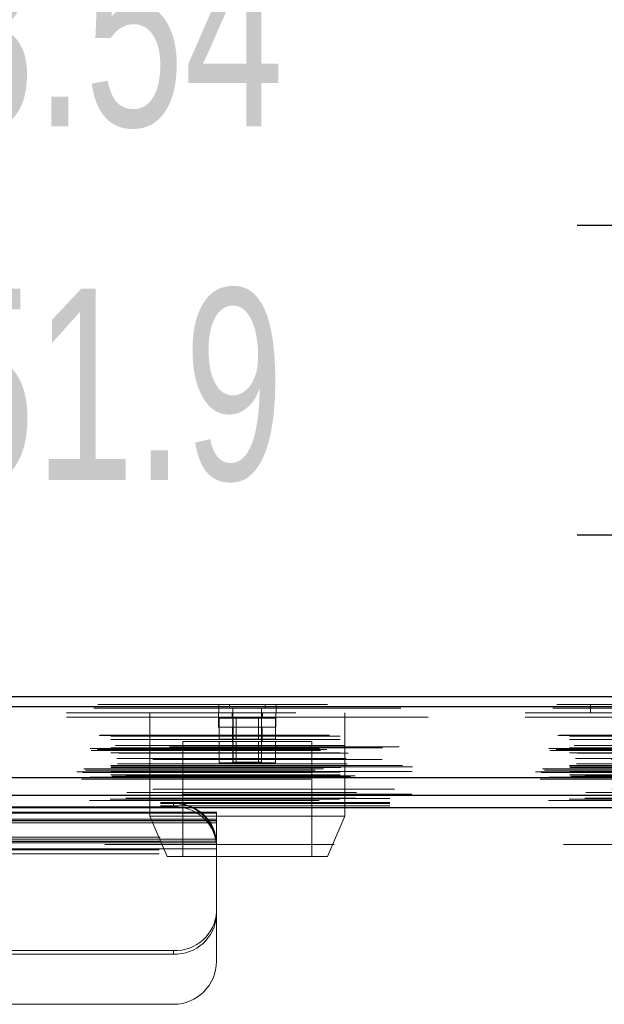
# Model space of a CAD drawing. Header units: inches. Extents: x 0.2 to 10.8, y 0.2 to 8.2.
# Tile 21 of 176: x 3.931 to 4.185, y 1.905 to 2.334. Entities that reach past the tile are written whole.
import ezdxf

# ---------------------------------------------------------------- set-up
doc = ezdxf.new("R2010")
doc.units = ezdxf.units.IN
doc.header["$MEASUREMENT"] = 0
doc.linetypes.add('HIDDEN', pattern=[0.07500000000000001, 0.05, -0.025])
doc.layers.add('DIMENSIONS', color=140, linetype='Continuous')
doc.styles.add('SLDTEXTSTYLE0', font='TXT', dxfattribs={"width": 0.7})
doc.dimstyles.new('SLDDIMSTYLE0', dxfattribs={"dimtxt": 0.0849609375, "dimasz": 0.13, "dimexe": 0, "dimexo": 0.0625, "dimgap": 0.021240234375, "dimtad": 0, "dimtih": 1, "dimtoh": 1, "dimlfac": 20, "dimrnd": 1e-09, "dimzin": 12, "dimdsep": 46, "dimtxsty": 'SLDTEXTSTYLE0', "dimsah": 1, "dimcen": 0.09, "dimadec": 0, "dimazin": 3, "dimtfac": 1, "dimtofl": 0, "dimtmove": 0, "dimatfit": 3, "dimfxl": 0, "dimfrac": 2, "dimtolj": 1, "dimtzin": 12, "dimarcsym": 0})

# ---------------------------------------------------------------- blocks, each defined once
blk = doc.blocks.new('_D_28')
at = {"layer": 'DIMENSIONS'}
for p, q in [((3.191375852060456, 2.040345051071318), (3.191375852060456, 2.369046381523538)), ((4.868275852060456, 2.040345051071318), (4.868275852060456, 2.369046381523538)), ((3.191375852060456, 2.244046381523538), (3.735353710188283, 2.244046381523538)), ((3.850485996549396, 2.244046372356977), (3.821955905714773, 2.244046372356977)), ((3.821955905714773, 2.244046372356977), (3.821955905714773, 2.109015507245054)), ((4.173634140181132, 2.244046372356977), (4.202164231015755, 2.244046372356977)), ((4.202164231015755, 2.244046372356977), (4.202164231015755, 2.109015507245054)), ((4.868275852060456, 2.244046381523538), (4.288766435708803, 2.244046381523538)), ((3.821955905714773, 2.109015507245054), (3.850485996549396, 2.109015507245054)), ((4.202164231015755, 2.109015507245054), (4.173634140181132, 2.109015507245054))]:
    blk.add_line(p, q, dxfattribs=at)
for points in [[(3.191375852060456, 2.244046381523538), (3.321375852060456, 2.224046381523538), (3.321375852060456, 2.264046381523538)], [(4.868275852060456, 2.244046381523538), (4.738275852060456, 2.264046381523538), (4.738275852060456, 2.224046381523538)]]:
    blk.add_solid(points, dxfattribs=at)
at = {"layer": 'DIMENSIONS', "char_height": 0.08333333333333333, "attachment_point": 1, "style": 'SLDTEXTSTYLE0'}
for s, insert in [('33.54', (3.850485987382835, 2.370488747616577)), ('851.9', (3.850485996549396, 2.216437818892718))]:
    blk.add_mtext(s, dxfattribs=dict(at, insert=insert))

msp = doc.modelspace()

# ---------------------------------------------------------------- linework, layer by layer
at = {"color": 7, "linetype": 'Continuous', "lineweight": 25}
for p, q in [((3.164732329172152, 2.038801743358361), (4.894911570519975, 2.038801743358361)), ((3.162965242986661, 2.034339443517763), (4.896678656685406, 2.034339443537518)), ((3.157514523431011, 2.003426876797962), (4.902129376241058, 2.003426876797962)), ((3.191971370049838, 1.99574505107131), (4.867680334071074, 1.99574505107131)), ((3.191971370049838, 1.99034505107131), (4.867680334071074, 1.99034505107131))]:
    msp.add_line(p, q, dxfattribs=at)
at = {"color": 7, "linetype": 'HIDDEN', "lineweight": 18}
for p, q in [((4.896678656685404, 2.034339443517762), (3.16296524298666, 2.034339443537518)), ((3.16296524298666, 2.033714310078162), (4.896678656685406, 2.033714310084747)), ((4.896678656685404, 2.033714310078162), (3.16296524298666, 2.033714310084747)), ((3.164732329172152, 2.035201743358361), (4.894911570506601, 2.035201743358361)), ((4.017338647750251, 2.035201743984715), (4.017338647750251, 2.031601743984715)), ((4.022009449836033, 2.035201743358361), (4.022009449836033, 2.033639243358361)), ((4.022009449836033, 2.033639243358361), (4.037634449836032, 2.033639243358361)), ((4.023571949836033, 2.033639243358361), (4.023571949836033, 2.010201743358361)), ((4.036071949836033, 2.010201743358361), (4.036071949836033, 2.033639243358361)), ((4.037634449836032, 2.033639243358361), (4.037634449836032, 2.035201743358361)), ((4.042338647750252, 2.031601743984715), (4.042338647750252, 2.035201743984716)), ((4.179463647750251, 2.035201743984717), (4.179463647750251, 2.031601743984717)), ((4.850963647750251, 2.031601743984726), (3.208713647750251, 2.031601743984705)), ((3.208713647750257, 2.029801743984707), (4.850963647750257, 2.029801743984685)), ((3.208713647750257, 2.029801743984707), (4.850963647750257, 2.029801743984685)), ((4.850963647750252, 2.029801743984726), (3.208713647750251, 2.029801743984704)), ((4.850963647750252, 2.029801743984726), (3.208713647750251, 2.029801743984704)), ((3.98732194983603, 2.031601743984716), (3.98732194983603, 1.986601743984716)), ((4.01732194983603, 2.031601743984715), (4.01732194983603, 2.025351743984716)), ((4.017321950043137, 2.029351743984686), (4.042321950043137, 2.029351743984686)), ((4.017524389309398, 2.029351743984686), (4.017524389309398, 2.020101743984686)), ((4.023196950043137, 2.031601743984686), (4.023196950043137, 2.029351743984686)), ((4.023673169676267, 2.029351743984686), (4.023673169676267, 2.020101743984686)), ((4.024924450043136, 2.029351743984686), (4.024924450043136, 2.020101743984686)), ((4.034719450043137, 2.020101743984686), (4.034719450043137, 2.029351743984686)), ((4.035970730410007, 2.029351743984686), (4.035970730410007, 2.020101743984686)), ((4.036446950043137, 2.029351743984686), (4.036446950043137, 2.031601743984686)), ((4.042119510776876, 2.029351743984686), (4.042119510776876, 2.020101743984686)), ((4.042321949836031, 2.025351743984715), (4.042321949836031, 2.031601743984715)), ((4.07232194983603, 1.986601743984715), (4.072321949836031, 2.031601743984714)), ((4.01732194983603, 2.025351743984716), (4.02982194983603, 2.025351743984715)), ((4.02332194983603, 2.025351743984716), (4.02332194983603, 2.019101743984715)), ((4.02982194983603, 2.025351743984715), (4.042321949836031, 2.025351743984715)), ((4.03632194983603, 2.019101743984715), (4.03632194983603, 2.025351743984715)), ((3.165231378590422, 2.021709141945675), (4.894412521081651, 2.021709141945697)), ((3.165669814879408, 2.021968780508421), (4.893974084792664, 2.021968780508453)), ((3.170300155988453, 2.021468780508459), (4.889343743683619, 2.021468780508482)), ((3.170300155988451, 2.021468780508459), (4.889343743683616, 2.021468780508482)), ((4.895954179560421, 2.016750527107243), (3.16368902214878, 2.016750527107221)), ((3.170300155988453, 2.019949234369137), (4.889343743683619, 2.019949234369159)), ((3.170300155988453, 2.016328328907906), (4.889343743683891, 2.016328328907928)), ((4.888784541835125, 2.016332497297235), (3.170851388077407, 2.016332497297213)), ((3.172319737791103, 2.017364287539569), (4.887324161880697, 2.017364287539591)), ((4.057946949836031, 2.019101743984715), (4.00169694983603, 2.019101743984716)), ((4.00169694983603, 2.019101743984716), (4.001696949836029, 1.969101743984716)), ((4.017524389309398, 2.020101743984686), (4.023673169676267, 2.020101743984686)), ((4.017524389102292, 2.019101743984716), (4.017524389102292, 2.009851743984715)), ((4.023673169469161, 2.019101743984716), (4.023673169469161, 2.009851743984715)), ((4.023673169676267, 2.020101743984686), (4.035970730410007, 2.020101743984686)), ((4.024924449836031, 2.019101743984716), (4.02492444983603, 2.009851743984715)), ((4.034719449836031, 2.009851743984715), (4.034719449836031, 2.019101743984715)), ((4.035970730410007, 2.020101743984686), (4.042119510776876, 2.020101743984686)), ((4.035970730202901, 2.019101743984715), (4.035970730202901, 2.009851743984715)), ((4.04211951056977, 2.019101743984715), (4.04211951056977, 2.009851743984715)), ((4.05794694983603, 1.969101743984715), (4.057946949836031, 2.019101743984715)), ((3.161268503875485, 2.016049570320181), (4.898375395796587, 2.016049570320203)), ((3.161735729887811, 2.015174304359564), (4.897902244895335, 2.015174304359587)), ((3.164449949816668, 2.015698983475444), (4.895193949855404, 2.015698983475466)), ((3.170300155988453, 2.014261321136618), (4.889343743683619, 2.01426132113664)), ((3.17375908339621, 2.014070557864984), (4.885879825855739, 2.014070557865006)), ((4.897521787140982, 2.008685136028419), (3.162121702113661, 2.008685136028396)), ((3.170300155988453, 2.008758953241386), (4.889343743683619, 2.008758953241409)), ((3.170300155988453, 2.008055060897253), (4.889343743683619, 2.008055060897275)), ((3.170550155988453, 2.007805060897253), (4.889093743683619, 2.007805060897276)), ((4.888600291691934, 2.011261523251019), (3.171043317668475, 2.011261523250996)), ((3.172877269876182, 2.011666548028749), (4.886766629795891, 2.011666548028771)), ((3.172877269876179, 2.011666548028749), (4.886766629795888, 2.011666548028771)), ((3.173303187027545, 2.009427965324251), (4.886338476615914, 2.009427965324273)), ((3.201869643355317, 2.008055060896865), (4.889343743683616, 2.008055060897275)), ((4.017524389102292, 2.009851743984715), (4.023673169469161, 2.009851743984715)), ((4.023571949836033, 2.010201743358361), (4.036071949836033, 2.010201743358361)), ((4.023673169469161, 2.009851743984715), (4.035970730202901, 2.009851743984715)), ((4.035970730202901, 2.009851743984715), (4.04211951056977, 2.009851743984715)), ((3.155489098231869, 2.00596218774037), (4.904154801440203, 2.005962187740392)), ((3.155489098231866, 2.00596218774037), (4.904154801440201, 2.005962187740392)), ((3.157916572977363, 2.005707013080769), (4.90172732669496, 2.005707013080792)), ((4.90167340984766, 2.006012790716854), (3.157970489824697, 2.006012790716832)), ((3.158530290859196, 2.007244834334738), (4.901113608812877, 2.00724483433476)), ((3.159321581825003, 2.006675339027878), (4.900321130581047, 2.006675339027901)), ((3.160780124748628, 2.003381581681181), (4.898863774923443, 2.003381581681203)), ((3.160905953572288, 2.003365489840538), (4.898737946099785, 2.00336548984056)), ((3.161358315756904, 2.003652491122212), (4.898285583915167, 2.003652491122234)), ((3.161358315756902, 2.003652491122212), (4.898285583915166, 2.003652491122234)), ((3.163058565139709, 2.007263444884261), (4.896585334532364, 2.007263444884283)), ((3.170300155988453, 2.005805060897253), (4.889343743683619, 2.005805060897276)), ((3.170300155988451, 2.005805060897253), (4.889343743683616, 2.005805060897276)), ((3.170300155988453, 2.004560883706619), (4.889343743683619, 2.004560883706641)), ((3.170300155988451, 2.004560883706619), (4.889343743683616, 2.004560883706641)), ((3.170550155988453, 2.006055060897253), (4.889093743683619, 2.006055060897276)), ((3.170800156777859, 2.004055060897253), (4.888843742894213, 2.004055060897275)), ((3.170800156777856, 2.004055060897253), (4.888843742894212, 2.004055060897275)), ((3.174448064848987, 2.004012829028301), (4.885195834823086, 2.004012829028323)), ((3.174448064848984, 2.004012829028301), (4.885195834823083, 2.004012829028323)), ((3.174911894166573, 2.003684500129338), (4.884732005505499, 2.00368450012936)), ((3.174911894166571, 2.003684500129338), (4.884732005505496, 2.00368450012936)), ((4.876863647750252, 2.004201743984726), (3.182813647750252, 2.004201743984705)), ((3.157514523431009, 2.002801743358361), (4.902129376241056, 2.002801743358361)), ((3.17736616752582, 1.996969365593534), (4.882277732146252, 1.996969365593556)), ((3.170027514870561, 1.994058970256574), (4.889616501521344, 1.994058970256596)), ((3.176928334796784, 1.994493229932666), (4.882701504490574, 1.994493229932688)), ((3.191925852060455, 1.992627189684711), (4.867725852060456, 1.992627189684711)), ((3.191925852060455, 1.991105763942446), (4.867725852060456, 1.991105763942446)), ((3.191971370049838, 1.994315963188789), (4.867680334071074, 1.994315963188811)), ((3.191971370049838, 1.99214505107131), (4.867680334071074, 1.99214505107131)), ((3.997625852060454, 1.990623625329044), (3.710125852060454, 1.990623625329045)), ((3.997625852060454, 1.990623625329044), (3.997625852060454, 1.99214505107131)), ((3.191971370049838, 1.99034505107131), (4.867680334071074, 1.99034505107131)), ((3.191971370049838, 1.99034505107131), (4.867680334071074, 1.99034505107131)), ((3.191971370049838, 1.99034505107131), (4.867680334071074, 1.99034505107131)), ((3.191971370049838, 1.990345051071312), (4.867680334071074, 1.990345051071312)), ((3.191971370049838, 1.990345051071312), (4.867680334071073, 1.990345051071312)), ((4.016375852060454, 1.988363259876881), (3.691375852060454, 1.988363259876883)), ((4.016375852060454, 1.987857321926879), (3.691375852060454, 1.98785732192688)), ((4.07232194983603, 1.986601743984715), (3.98732194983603, 1.986601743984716)), ((3.98732194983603, 1.986601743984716), (3.99482194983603, 1.969101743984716)), ((4.016375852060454, 1.987857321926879), (4.016375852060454, 1.988363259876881)), ((4.016375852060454, 1.975685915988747), (4.016375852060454, 1.987857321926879)), ((4.06482194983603, 1.969101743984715), (4.07232194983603, 1.986601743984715)), ((4.016375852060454, 1.985245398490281), (3.691375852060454, 1.985245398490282)), ((4.016375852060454, 1.984763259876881), (3.691375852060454, 1.984763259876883)), ((4.016375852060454, 1.984594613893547), (3.691375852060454, 1.984594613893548)), ((4.016375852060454, 1.983723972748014), (3.691375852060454, 1.983723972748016)), ((4.867680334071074, 1.97424505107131), (3.191971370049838, 1.97424505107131)), ((4.016375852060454, 1.975685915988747), (3.691375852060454, 1.975685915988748)), ((3.691375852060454, 1.975517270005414), (4.016375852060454, 1.975517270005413)), ((4.016311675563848, 1.97655655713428), (3.691440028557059, 1.976556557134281)), ((4.016311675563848, 1.975035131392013), (3.691440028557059, 1.975035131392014)), ((3.691505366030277, 1.97559505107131), (4.01624633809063, 1.97559505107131)), ((3.691807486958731, 1.97739505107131), (4.015944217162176, 1.97739505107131)), ((3.691807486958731, 1.97739505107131), (4.015944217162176, 1.97739505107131)), ((4.016375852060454, 1.975525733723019), (4.016375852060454, 1.975685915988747)), ((4.016375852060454, 1.975525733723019), (4.016375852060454, 1.973726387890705)), ((4.016375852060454, 1.973726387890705), (4.016375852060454, 1.973395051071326)), ((4.016375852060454, 1.97339505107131), (4.016375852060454, 1.97019505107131)), ((4.016375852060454, 1.972423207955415), (3.691375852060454, 1.972423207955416)), ((3.691375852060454, 1.97199505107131), (4.016375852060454, 1.97199505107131)), ((3.691375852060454, 1.971917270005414), (4.016375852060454, 1.971917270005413)), ((3.691375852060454, 1.97019505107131), (4.016375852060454, 1.97019505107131)), ((3.691375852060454, 1.97019505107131), (4.016375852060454, 1.97019505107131)), ((4.06482194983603, 1.969101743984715), (3.99482194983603, 1.969101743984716)), ((4.016375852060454, 1.97019505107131), (4.016375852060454, 1.92339505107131)), ((3.997625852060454, 1.928057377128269), (3.920738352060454, 1.928057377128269)), ((3.997625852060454, 1.926535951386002), (3.920738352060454, 1.926535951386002)), ((3.997625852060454, 1.928057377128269), (3.997625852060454, 1.926535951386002)), ((3.920738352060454, 1.90464505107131), (3.997625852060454, 1.90464505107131))]:
    msp.add_line(p, q, dxfattribs=at)
at = {"color": 7, "linetype": 'HIDDEN', "lineweight": 18, "flags": 128}
for points in [[(4.901493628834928, 1.996206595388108), (3.993261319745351, 1.996206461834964), (3.158146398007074, 1.996206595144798)], [(4.901492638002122, 1.996206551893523), (4.100998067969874, 1.996204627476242), (3.158147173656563, 1.996206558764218)], [(4.893973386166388, 1.998330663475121), (4.043737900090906, 1.998330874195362), (3.165675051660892, 1.998330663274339)], [(4.888711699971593, 1.998341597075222), (4.043737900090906, 1.998341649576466), (3.170932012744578, 1.998341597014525)], [(3.161072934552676, 1.993388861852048), (4.015896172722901, 1.99338839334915), (4.898576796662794, 1.993388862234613)], [(3.176943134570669, 1.994493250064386), (4.015903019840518, 1.994493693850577), (4.882716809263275, 1.994493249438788)], [(3.191971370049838, 1.992254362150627), (4.015896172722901, 1.992254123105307), (4.867680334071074, 1.992254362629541)]]:
    msp.add_lwpolyline(points, dxfattribs=at)
at = {"color": 7, "linetype": 'HIDDEN', "lineweight": 18}
for centre, radius, start, end in [((3.998370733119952, 1.974044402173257), 0.01811596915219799, 7.970935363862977, 92.3565162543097), ((3.997625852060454, 1.97339505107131), 0.0187500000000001, 12.31776598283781, 90), ((3.998370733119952, 1.972522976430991), 0.01811596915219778, 7.970935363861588, 92.35651625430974), ((3.998463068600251, 1.945974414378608), 0.01793658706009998, 267.3246632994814, 357.0478590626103), ((3.99846306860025, 1.944452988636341), 0.01793658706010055, 267.3246632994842, 357.0478590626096), ((3.997625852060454, 1.92339505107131), 0.01875000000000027, 270.0000000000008, 0)]:
    msp.add_arc(centre, radius, start, end, dxfattribs=at)
for points in [[(4.01624633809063, 1.97559505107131), (4.01624633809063, 1.97559505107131), (4.016240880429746, 1.975642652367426), (4.016217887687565, 1.975825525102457), (4.016200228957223, 1.975960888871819), (4.01615101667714, 1.976294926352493), (4.016118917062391, 1.976496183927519), (4.016041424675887, 1.976927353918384), (4.01599530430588, 1.977161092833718), (4.015944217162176, 1.97739505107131)], [(4.016375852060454, 1.97339505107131), (4.016375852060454, 1.973737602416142), (4.016366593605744, 1.97404384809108), (4.016339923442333, 1.974586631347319), (4.016322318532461, 1.974823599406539), (4.01628952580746, 1.975202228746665), (4.016274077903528, 1.975348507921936), (4.016252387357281, 1.975545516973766), (4.01624633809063, 1.97559505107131), (4.01624633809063, 1.97559505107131)], [(4.016311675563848, 1.97655655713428), (4.016324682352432, 1.976414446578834), (4.016335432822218, 1.976283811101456), (4.016352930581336, 1.976044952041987), (4.016359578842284, 1.975937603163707), (4.016369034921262, 1.975758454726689), (4.01637198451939, 1.975684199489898), (4.016375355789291, 1.975576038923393), (4.016375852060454, 1.975540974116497), (4.016375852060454, 1.975525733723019)]]:
    msp.add_open_spline(points, degree=3, knots=[0, 0, 0, 0, 0.25, 0.25, 0.5, 0.5, 0.75, 0.75, 1, 1, 1, 1], dxfattribs=at)

# ---------------------------------------------------------------- dimensions: what is measured, and where the dimension line sits
at = {"layer": 'DIMENSIONS'}
dim = msp.add_linear_dim(base=(4.868275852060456, 2.244046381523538), p1=(3.191375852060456, 1.990345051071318), p2=(4.868275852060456, 1.990345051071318), dimstyle='SLDDIMSTYLE0', dxfattribs=at)
dim.commit()
dim.dimension.update_dxf_attribs({"geometry": '_D_28', "text_midpoint": (4.012060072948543, 2.244046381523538), "dimtype": 160})

doc.saveas('drawing.dxf')
